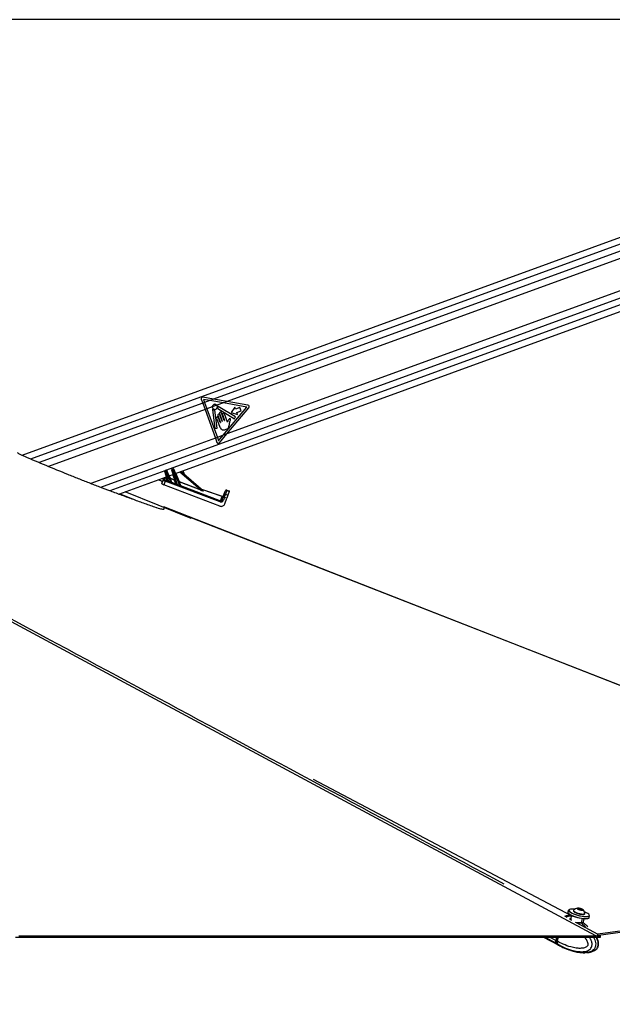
# Model space of a CAD drawing. Header units: millimetres. Extents: x 20 to 26560, y 16 to 18133.
# Tile 28 of 106: x 7118 to 8071, y 5953 to 7535. Entities that reach past the tile are written whole.
import ezdxf

# ---------------------------------------------------------------- set-up
doc = ezdxf.new("R2010")
doc.units = ezdxf.units.MM
doc.header["$LTSCALE"] = 2
doc.layers.add('COMPONENT_GEOMETRY', color=7, linetype='Continuous')
doc.styles.add('SLDTEXTSTYLE0', font='TXT', dxfattribs={"width": 0.75})
doc.dimstyles.new('SLDDIMSTYLE1', dxfattribs={"dimtxt": 150, "dimasz": 6.604, "dimexe": 0, "dimexo": 0.0625, "dimgap": 37.5, "dimtad": 0, "dimtih": 1, "dimtoh": 1, "dimdec": 0, "dimrnd": 1e-09, "dimzin": 12, "dimdsep": 46, "dimtxsty": 'SLDTEXTSTYLE0', "dimsah": 1, "dimcen": 0.09, "dimadec": 0, "dimazin": 3, "dimtfac": 1, "dimtdec": 0, "dimtofl": 0, "dimtmove": 0, "dimatfit": 3, "dimfxl": 1, "dimfrac": 2, "dimtolj": 1, "dimtzin": 12, "dimarcsym": 0})

# ---------------------------------------------------------------- blocks, each defined once
blk = doc.blocks.new('_D_3')
at = {"layer": 'COMPONENT_GEOMETRY', "color": 7}
for p, q in [((8984.1, 7535.5), (6795.6, 7535.5)), ((6802, 7535.5), (6802, 4861.5)), ((6501.9, 4831), (6456.1, 4831)), ((6456.1, 4831), (6456.1, 4592.9)), ((7102.1, 4831), (7147.8, 4831)), ((7147.8, 4831), (7147.8, 4592.9)), ((6456.1, 4592.9), (6501.9, 4592.9)), ((7147.8, 4592.9), (7102.1, 4592.9)), ((6802, 1694.5), (6802, 4368.4)), ((8900.9, 1694.5), (6795.6, 1694.5))]:
    blk.add_line(p, q, dxfattribs=at)
for points in [[(6802, 7535.5), (6800.9, 7528.8), (6803, 7528.8)], [(6802, 1694.5), (6803, 1701.1), (6800.9, 1701.1)]]:
    blk.add_solid(points, dxfattribs=at)
at = {"layer": 'COMPONENT_GEOMETRY', "color": 7, "char_height": 150, "attachment_point": 1, "style": 'SLDTEXTSTYLE0'}
for s, insert in [('9\'6.98"', (6501.9, 4786.2)), ('2921mm', (6392.8, 4561.8))]:
    blk.add_mtext(s, dxfattribs=dict(at, insert=insert))

msp = doc.modelspace()

# ---------------------------------------------------------------- linework, layer by layer
at = {"color": 7, "linetype": 'Continuous', "lineweight": 25}
for p, q in [((8817.43, 7452.59), (7121.36, 6835.16)), ((7368.56, 6805.96), (8849.12, 7344.93)), ((7409.86, 6925.4), (7412.09, 6919.26)), ((7415.14, 6920.37), (7412.09, 6919.26)), ((7412.09, 6919.26), (7415.91, 6908.77)), ((7429.56, 6925.62), (7412.57, 6928.63)), ((7413.39, 6925.19), (7415.14, 6920.37)), ((7423.47, 6923.4), (7413.39, 6925.19)), ((7423.47, 6923.4), (7415.14, 6920.37)), ((7415.14, 6920.37), (7418.96, 6909.88)), ((7429.56, 6925.62), (7423.47, 6923.4)), ((7445.41, 6919.51), (7423.47, 6923.4)), ((7451.5, 6921.73), (7429.56, 6925.62)), ((7445.41, 6919.51), (7434.8, 6915.65)), ((7451.5, 6921.73), (7445.41, 6919.51)), ((7482.96, 6912.86), (7445.41, 6919.51)), ((7484.91, 6915.81), (7451.5, 6921.73)), ((7418.96, 6909.88), (7415.91, 6908.77)), ((7415.91, 6908.77), (7432.61, 6862.89)), ((7427.49, 6912.99), (7418.96, 6909.88)), ((7418.96, 6909.88), (7435.66, 6864)), ((7434.8, 6915.65), (7427.49, 6912.99)), ((7427.73, 6909.02), (7431.56, 6878.64)), ((7435.4, 6879.12), (7431.78, 6907.87)), ((7436.19, 6910.57), (7462.98, 6893.96)), ((7464.92, 6897.17), (7437.09, 6913.94)), ((7439.21, 6902.36), (7443.66, 6890.12)), ((7443.26, 6889.97), (7439.46, 6900.4)), ((7446.88, 6891.29), (7442.42, 6903.53)), ((7443.85, 6900.86), (7447.28, 6891.43)), ((7445.1, 6867.44), (7482.96, 6912.86)), ((7451.89, 6888.78), (7447.07, 6902.03)), ((7451.16, 6869.65), (7486.35, 6911.85)), ((7463.65, 6912.79), (7457.87, 6904)), ((7457.87, 6904), (7467.95, 6900.98)), ((7464.78, 6909.69), (7463.65, 6912.79)), ((7471.66, 6912.19), (7464.78, 6909.69)), ((7466.82, 6904.08), (7473.7, 6906.59)), ((7467.95, 6900.98), (7466.82, 6904.08)), ((7473.7, 6906.59), (7471.66, 6912.19)), ((7434.52, 6895.19), (7439.87, 6880.51)), ((7436.65, 6899.38), (7440.74, 6888.14)), ((7440.34, 6888), (7437.34, 6896.22)), ((7454.97, 6884.74), (7456, 6889.57)), ((7462.98, 6893.96), (7464.92, 6897.17)), ((7431.56, 6878.64), (7435.4, 6879.12)), ((7439.25, 6855.36), (7451.16, 6869.65)), ((7451.16, 6869.65), (7445.1, 6867.44)), ((7435.66, 6864), (7432.61, 6862.89)), ((7432.61, 6862.89), (7435.09, 6856.08)), ((7445.1, 6867.44), (7435.66, 6864)), ((7435.66, 6864), (7437.66, 6858.52)), ((7437.66, 6858.52), (7445.1, 6867.44)), ((7351.19, 6809.27), (7351.04, 6809.73)), ((7355.71, 6795.35), (7351.19, 6809.27)), ((7351.65, 6810.98), (7353.02, 6811.48)), ((7351.65, 6810.98), (7352.13, 6809.61)), ((7353.53, 6810.12), (7352.13, 6809.61)), ((7352.13, 6809.61), (7357.26, 6793.81)), ((7353.53, 6810.12), (7353.02, 6811.48)), ((7360.68, 6792.44), (7353.53, 6810.12)), ((7354.29, 6810.91), (7354.47, 6810.47)), ((7354.47, 6810.47), (7361.8, 6792.33)), ((7362.43, 6811.48), (7362.28, 6811.94)), ((7369.36, 6790.14), (7362.43, 6811.48)), ((7362.89, 6813.19), (7364.38, 6813.73)), ((7362.89, 6813.19), (7363.37, 6811.82)), ((7364.89, 6812.37), (7363.37, 6811.82)), ((7363.37, 6811.82), (7371.02, 6788.27)), ((7364.89, 6812.37), (7364.38, 6813.73)), ((7375.35, 6786.49), (7364.89, 6812.37)), ((7365.65, 6813.16), (7365.83, 6812.72)), ((7365.83, 6812.72), (7376.3, 6786.8)), ((7377.44, 6809.2), (7413.19, 6778.32)), ((7382.97, 6804.42), (7380.69, 6810.38)), ((7277.28, 6772.73), (7353.99, 6800.66)), ((7341.38, 6796.07), (7343.88, 6794.9)), ((7346.29, 6789.67), (7348.29, 6795.42)), ((7348.29, 6795.42), (7349.16, 6797.9)), ((7351.97, 6793.81), (7349.8, 6787.58)), ((7351.74, 6799.08), (7350.88, 6796.61)), ((7351.97, 6793.81), (7352.63, 6795.56)), ((7440.19, 6760.56), (7351.97, 6793.81)), ((7352.63, 6795.56), (7355.18, 6794.61)), ((7357.87, 6802.07), (7364.68, 6804.55)), ((7359.85, 6798.44), (7359.69, 6798)), ((7359.69, 6798), (7362.09, 6792.06)), ((7366.84, 6795.31), (7359.69, 6798)), ((7359.85, 6798.44), (7367, 6795.74)), ((7362.08, 6792), (7368.73, 6789.5)), ((7367, 6795.74), (7366.84, 6795.31)), ((7368.71, 6789.53), (7366.84, 6795.31)), ((7374.16, 6792.55), (7374.33, 6792.98)), ((7374.16, 6792.55), (7376.59, 6786.54)), ((7407.78, 6779.87), (7374.16, 6792.55)), ((7374.33, 6792.98), (7407.95, 6780.31)), ((7393.8, 6733.92), (7287.31, 6776.38)), ((7439.85, 6753.65), (7349.8, 6787.58)), ((7376.59, 6786.54), (7376.59, 6786.52)), ((7376.59, 6786.54), (7440.86, 6762.31)), ((7407.78, 6779.87), (7407.95, 6780.31)), ((7410.16, 6780.93), (7443.36, 6769.36)), ((7412.27, 6779.16), (7413.34, 6778.23)), ((7446.26, 6771.6), (7448.31, 6777.49)), ((7448.31, 6777.49), (7448.54, 6778.12)), ((7450.85, 6778.68), (7448.8, 6772.8)), ((7451.08, 6779.35), (7450.85, 6778.68)), ((7454.63, 6777.37), (7450.85, 6778.68)), ((7451.08, 6779.35), (7454.86, 6778.04)), ((7454.63, 6777.37), (7452.58, 6771.49)), ((7454.86, 6778.04), (7454.63, 6777.37)), ((7440.19, 6760.56), (7440.86, 6762.31)), ((7440.86, 6762.31), (7443.22, 6769.08)), ((7443.49, 6763.65), (7445.03, 6768.07)), ((7445.03, 6768.07), (7446.26, 6771.6)), ((7446.95, 6767.5), (7445.41, 6763.08)), ((7450.73, 6766.18), (7446.95, 6767.5)), ((7447.68, 6757.42), (7450.73, 6766.18)), ((7448.8, 6772.8), (7452.58, 6771.49)), ((7452.58, 6771.49), (7450.73, 6766.18)), ((7349.43, 6751.98), (7349.43, 6751.61)), ((8833.64, 6172.22), (7349.43, 6751.98)), ((7349.43, 6750.73), (7349.43, 6748.68)), ((8005.37, 6095.23), (7590.16, 6314.31)), ((8833.64, 6172.22), (8047.56, 6065.39)), ((8596.43, 6138.13), (8048.9, 6063.71)), ((8000.46, 6104.05), (7999.67, 6101.05)), ((8003.98, 6094.58), (8001.73, 6095.77)), ((8005.48, 6095.66), (8004.29, 6091.12)), ((8008.65, 6103.73), (8008.46, 6103.02)), ((8015.91, 6106.86), (8018.58, 6106.73)), ((8016.33, 6105.88), (8015.91, 6106.86)), ((8019.43, 6104.77), (8016.33, 6105.88)), ((8018.18, 6105.21), (8018.58, 6106.73)), ((8018.58, 6106.73), (8021.68, 6105.63)), ((8022.1, 6104.64), (8019.43, 6104.77)), ((8021.43, 6104.68), (8021.68, 6105.63)), ((8021.68, 6105.63), (8022.1, 6104.64)), ((8026.83, 6098.17), (8027.02, 6098.89)), ((8033.51, 6092.12), (8034.3, 6095.12)), ((8004.41, 6091.09), (8004.34, 6090.91)), ((8023.81, 6083.98), (8024.39, 6083.6)), ((8024.23, 6084.4), (8025.79, 6090.3)), ((8030.02, 6079.15), (8029.7, 6079.4)), ((8047.56, 6065.39), (8046.37, 6065.07)), ((8052.01, 6060.78), (8052.17, 6061.95)), ((8052.01, 6060.78), (8052.17, 6061.95)), ((7301.78, 6060.78), (7280.24, 6060.78)), ((7960.26, 6060.78), (7983.71, 6048.4)), ((7981.44, 6060.78), (7980.06, 6055.53)), ((7981.89, 6060.78), (7980.46, 6055.39)), ((7982.71, 6054.13), (7980.62, 6055.23)), ((7981.19, 6050.63), (7983.19, 6049.58)), ((7982.71, 6054.14), (7984.46, 6060.78)), ((7982.71, 6054.14), (7982.71, 6054.13)), ((7983.19, 6049.58), (7983.32, 6049.51)), ((7984.19, 6048.15), (7986.36, 6047.01)), ((8052.01, 6060.78), (8045.71, 6060.78)), ((7993.53, 6043.61), (7993.35, 6043.62)), ((7994.28, 6043.37), (7998.39, 6041.77)), ((8001.36, 6040.5), (8003.7, 6039.79)), ((8025.72, 6035.75), (8027.23, 6035.84))]:
    msp.add_line(p, q, dxfattribs=at)
at = {"color": 8, "linetype": 'Continuous', "lineweight": 25}
for p, q in [((8814.44, 7440.61), (7135.08, 6829.27)), ((8814.08, 7429.63), (7429.56, 6925.62)), ((8814.08, 7417.75), (7451.5, 6921.73)), ((8820.5, 7368.13), (7451.16, 6869.65)), ((8827.33, 7358.74), (7247.91, 6783.78)), ((8836.22, 7351.12), (7353.75, 6811.46)), ((7412.09, 6919.26), (7148.94, 6823.47)), ((7415.91, 6908.77), (7164.18, 6817.14)), ((7432.61, 6862.89), (7232.08, 6789.89)), ((7351.1, 6810.5), (7262.5, 6778.24)), ((7369.01, 6806.13), (7374.33, 6792.98)), ((7407.95, 6780.31), (7375.38, 6808.45)), ((7355.06, 6794.74), (7353.23, 6800.38)), ((7358.32, 6802.23), (7359.85, 6798.44)), ((7367, 6795.74), (7364.2, 6804.37)), ((7443.22, 6769.08), (7410.8, 6780.38)), ((7302.33, 6763.57), (7278.36, 6773.13)), ((8003.98, 6094.58), (8005.05, 6094)), ((8012.57, 6084.19), (8047.56, 6065.39)), ((8021.27, 6084.3), (8022.93, 6090.6)), ((7980.66, 6050.92), (7961.97, 6060.78)), ((7980.06, 6055.53), (7970.11, 6060.78)), ((7980.62, 6055.23), (7982.08, 6060.78))]:
    msp.add_line(p, q, dxfattribs=at)
at = {"color": 8, "linetype": 'Continuous', "lineweight": 25, "flags": 128}
for points in [[(8044.4, 6062.73), (7654.66, 6272.11), (7264.92, 6481.5), (6875.19, 6690.88), (6485.45, 6900.26), (6095.73, 7109.66), (5706.05, 7319.07), (5621.42, 7364.64)], [(8005.18, 6094.52), (8005.14, 6094.53), (8003.98, 6094.58)], [(7980.46, 6055.39), (7980.46, 6055.38), (7980.47, 6055.35), (7980.5, 6055.31), (7980.55, 6055.27), (7980.62, 6055.23)]]:
    msp.add_lwpolyline(points, dxfattribs=at)
at = {"color": 7, "linetype": 'Continuous', "lineweight": 25, "flags": 128}
for points in [[(8793.46, 6188.3), (8104.22, 6457.53), (7349.43, 6752.37)], [(8834.33, 6170.46), (8439.75, 6116.83), (8048.9, 6063.71)], [(7999.67, 6101.05), (7999.65, 6100.57), (8000.14, 6099.55), (8001.31, 6098.41), (8003.1, 6097.2), (8005.45, 6095.96), (8008.25, 6094.75), (8011.39, 6093.61), (8014.75, 6092.6), (8018.18, 6091.75), (8021.55, 6091.09), (8024.71, 6090.66), (8027.54, 6090.47), (8029.92, 6090.54), (8031.76, 6090.85), (8032.97, 6091.39), (8033.51, 6092.12)], [(8032.42, 6091.08), (8031.31, 6090.6), (8029.52, 6090.3), (8027.19, 6090.24), (8024.42, 6090.42), (8021.33, 6090.84), (8018.05, 6091.48), (8014.69, 6092.32), (8011.41, 6093.31), (8008.34, 6094.42), (8005.6, 6095.6), (8003.31, 6096.81), (8001.56, 6098), (8000.42, 6099.11), (8000.1, 6099.6)], [(8034.3, 6095.12), (8033.76, 6094.39), (8032.55, 6093.85), (8030.71, 6093.54), (8028.33, 6093.47), (8025.5, 6093.66), (8022.34, 6094.09), (8018.97, 6094.74), (8015.54, 6095.6), (8012.18, 6096.61), (8009.04, 6097.75), (8006.24, 6098.96), (8003.89, 6100.2), (8002.1, 6101.41), (8000.93, 6102.55), (8000.44, 6103.57), (8000.46, 6104.05)], [(8010.65, 6105.61), (8008.11, 6105.86), (8005.55, 6105.93), (8003.48, 6105.74), (8001.98, 6105.32), (8001.12, 6104.68), (8000.92, 6103.85), (8001.41, 6102.86), (8002.55, 6101.75), (8004.3, 6100.56), (8006.59, 6099.35), (8009.33, 6098.17), (8012.4, 6097.06), (8015.68, 6096.06), (8019.03, 6095.23), (8022.32, 6094.59), (8025.41, 6094.17), (8028.18, 6093.99), (8030.51, 6094.05), (8032.3, 6094.35), (8033.49, 6094.88), (8034.02, 6095.62), (8033.87, 6096.54), (8033.06, 6097.6), (8031.6, 6098.75), (8029.57, 6099.96), (8029.57, 6099.96)], [(8008.46, 6103.02), (8008.45, 6102.78), (8008.87, 6102.03), (8009.95, 6101.17), (8011.6, 6100.26), (8013.7, 6099.38), (8016.09, 6098.59), (8018.59, 6097.95), (8021.03, 6097.51), (8023.21, 6097.29)], [(8008.8, 6104), (8008.63, 6103.49), (8009.06, 6102.74), (8010.14, 6101.88), (8011.79, 6100.97), (8013.88, 6100.09), (8016.27, 6099.31), (8018.78, 6098.67), (8021.21, 6098.22), (8023.4, 6098.01)], [(8021.79, 6104.1), (8022.98, 6104.16), (8023.57, 6104.46), (8023.46, 6104.96), (8022.67, 6105.58), (8021.33, 6106.22), (8019.63, 6106.8), (8017.84, 6107.21), (8016.22, 6107.4), (8015.03, 6107.34), (8014.45, 6107.04), (8014.55, 6106.54), (8015.34, 6105.92), (8016.68, 6105.28), (8018.38, 6104.7), (8020.17, 6104.29), (8021.79, 6104.1)], [(8023.21, 6097.29), (8024.98, 6097.32), (8026.21, 6097.6), (8026.8, 6098.09), (8026.83, 6098.17)], [(8023.4, 6098.01), (8025.17, 6098.04), (8026.4, 6098.31), (8026.99, 6098.8), (8027.02, 6099.2)], [(8029.57, 6099.96), (8027.04, 6101.16), (8026.2, 6101.51)], [(7116.38, 6062.73), (7124.14, 6062.73), (7139.65, 6062.73), (7147.41, 6062.73), (7155.17, 6062.73), (7170.69, 6062.73), (7178.45, 6062.73), (7193.97, 6062.73), (7201.72, 6062.73), (7217.24, 6062.73), (7225, 6062.73), (7232.76, 6062.73), (7248.28, 6062.73), (7256.04, 6062.73), (7271.55, 6062.73), (7279.31, 6062.73), (7294.83, 6062.73), (7302.59, 6062.73), (7318.11, 6062.73), (7325.86, 6062.73), (7333.62, 6062.73), (7349.14, 6062.73), (7356.9, 6062.73), (7372.42, 6062.73), (7380.18, 6062.73), (7395.69, 6062.73), (7403.45, 6062.73), (7411.21, 6062.73), (7426.73, 6062.73), (7434.49, 6062.73), (7450, 6062.73), (7457.76, 6062.73), (7473.28, 6062.73), (7481.04, 6062.73), (7488.8, 6062.73), (7504.32, 6062.73), (7512.08, 6062.73), (7527.59, 6062.73), (7535.35, 6062.73), (7550.87, 6062.73), (7558.63, 6062.73), (7566.39, 6062.73), (7581.9, 6062.73), (7589.66, 6062.73), (7605.18, 6062.73), (7612.94, 6062.73), (7628.46, 6062.73), (7636.22, 6062.73), (7651.73, 6062.73), (7659.49, 6062.73), (7667.25, 6062.73), (7682.77, 6062.73), (7690.53, 6062.73), (7706.04, 6062.73), (7713.8, 6062.73), (7729.32, 6062.73), (7737.08, 6062.73), (7744.84, 6062.73), (7760.36, 6062.73), (7768.11, 6062.73), (7783.63, 6062.73), (7791.39, 6062.73), (7806.91, 6062.73), (7814.67, 6062.73), (7822.43, 6062.73), (7837.94, 6062.73), (7845.7, 6062.73), (7861.22, 6062.73), (7868.98, 6062.73), (7884.5, 6062.73), (7892.26, 6062.73), (7900.01, 6062.73), (7915.53, 6062.73), (7923.29, 6062.73), (7938.81, 6062.73), (7946.57, 6062.73), (7962.08, 6062.73), (7969.84, 6062.73), (7985.36, 6062.73), (7993.12, 6062.73), (8000.88, 6062.73), (8016.4, 6062.73), (8024.15, 6062.73), (8034.28, 6062.73), (8044.4, 6062.73)], [(8046.37, 6065.07), (8049.16, 6063.57), (8052.17, 6061.95)], [(8052.17, 6061.95), (8049.39, 6063.45), (8048.9, 6063.71)], [(7110.8, 6060.78), (7126.31, 6060.78), (7134.07, 6060.78), (7149.59, 6060.78), (7157.35, 6060.78), (7172.87, 6060.78), (7180.62, 6060.78), (7188.38, 6060.78), (7203.9, 6060.78), (7211.66, 6060.78), (7227.18, 6060.78), (7234.94, 6060.78), (7250.45, 6060.78), (7258.21, 6060.78), (7265.97, 6060.78), (7281.49, 6060.78), (7289.25, 6060.78), (7304.77, 6060.78), (7312.52, 6060.78), (7328.04, 6060.78), (7335.8, 6060.78), (7343.56, 6060.78), (7359.08, 6060.78), (7366.84, 6060.78), (7382.35, 6060.78), (7390.11, 6060.78), (7405.63, 6060.78), (7413.39, 6060.78), (7428.91, 6060.78), (7436.66, 6060.78), (7444.42, 6060.78), (7459.94, 6060.78), (7467.7, 6060.78), (7483.22, 6060.78), (7490.98, 6060.78), (7506.49, 6060.78), (7514.25, 6060.78), (7522.01, 6060.78), (7537.53, 6060.78), (7545.29, 6060.78), (7560.8, 6060.78), (7568.56, 6060.78), (7584.08, 6060.78), (7591.84, 6060.78), (7599.6, 6060.78), (7615.12, 6060.78), (7622.88, 6060.78), (7638.39, 6060.78), (7646.15, 6060.78), (7661.67, 6060.78), (7669.43, 6060.78), (7677.19, 6060.78), (7692.7, 6060.78), (7700.46, 6060.78), (7715.98, 6060.78), (7723.74, 6060.78), (7739.26, 6060.78), (7747.02, 6060.78), (7762.53, 6060.78), (7770.29, 6060.78), (7778.05, 6060.78), (7793.57, 6060.78), (7801.33, 6060.78), (7816.84, 6060.78), (7824.6, 6060.78), (7840.12, 6060.78), (7847.88, 6060.78), (7855.64, 6060.78), (7871.16, 6060.78), (7878.91, 6060.78), (7894.43, 6060.78), (7902.19, 6060.78), (7917.71, 6060.78), (7925.47, 6060.78), (7933.23, 6060.78), (7948.74, 6060.78), (7956.5, 6060.78), (7972.02, 6060.78), (7979.78, 6060.78), (7995.3, 6060.78), (8003.06, 6060.78), (8018.57, 6060.78), (8026.33, 6060.78), (8034.09, 6060.78), (8052.01, 6060.78)], [(7278.4, 6060.78), (7264.49, 6060.78), (7256.73, 6060.78), (7244.59, 6060.78)], [(7691.12, 6060.78), (7675.71, 6060.78), (7667.95, 6060.78), (7655.44, 6060.78)], [(7804.19, 6060.78), (7799.85, 6060.78), (7792.09, 6060.78), (7776.57, 6060.78), (7768.81, 6060.78), (7756.24, 6060.78)], [(7980.66, 6050.92), (7982.26, 6049.35), (7983.95, 6048.28)]]:
    msp.add_lwpolyline(points, dxfattribs=at)
at = {"color": 7, "linetype": 'Continuous', "lineweight": 25}
for centre, radius, start, end in [((7412.15, 6926.24), 2.43, 79.94535, 200.00304), ((7484.48, 6913.41), 2.43, 320.18082, 79.94535), ((7431.57, 6913.15), 4.08, 182.32164, 37.68445), ((7428.14, 6909.07), 0.406, 49.96874, 187.18487), ((7431.57, 6913.15), 4.93, 229.96874, 267.96886), ((7431.38, 6907.82), 0.406, 7.18487, 87.96886), ((7436.4, 6910.91), 0.406, 155.13025, 238.20397), ((7431.57, 6913.15), 4.93, 335.13025, 4.6714), ((7436.88, 6913.59), 0.406, 58.94126, 184.6714), ((7438.05, 6899.89), 1.5, 20.00304, 200.00304), ((7440.81, 6902.94), 1.71, 20.00304, 200.00304), ((7445.46, 6901.45), 1.71, 20.00304, 200.00304), ((7435.93, 6895.7), 1.5, 20.00304, 200.00304), ((7440.54, 6888.07), 0.214, 200.00304, 20.00304), ((7443.46, 6890.04), 0.214, 200.00304, 20.00304), ((7447.08, 6891.36), 0.214, 200.00304, 20.00304), ((7351.99, 6810.04), 1, 110.00304, 198.00304), ((7354.11, 6802.71), 7.19, 106.01594, 113.99015), ((7353.36, 6810.54), 1, 22.00304, 110.00304), ((7356.45, 6803.56), 7.19, 106.01594, 113.99015), ((7363.23, 6812.25), 1, 110.00304, 198.00304), ((7365.35, 6804.91), 7.19, 106.01594, 113.99015), ((7364.72, 6812.79), 1, 22.00304, 110.00304), ((7367.81, 6805.81), 7.19, 106.01594, 113.99015), ((7350.16, 6794.75), 1.99, 68.95065, 160.33253), ((7351.03, 6797.23), 1.99, 68.95065, 160.33253), ((7355.23, 6795.21), 0.501, 250.19531, 16.7354), ((7355.28, 6795.13), 0.533, 258.9867, 8.65727), ((7343.94, 6799.08), 14.33, 336.87753, 338.40007), ((7358.41, 6801.69), 3.55, 286.09236, 293.91373), ((7359.84, 6798.45), 0.481, 202.17672, 251.17608), ((7346.84, 6797.96), 14.89, 336.86786, 338.27946), ((7362.25, 6792.51), 0.481, 202.17672, 251.17608), ((7362.27, 6792.48), 0.509, 203.0095, 248.25988), ((7367.01, 6795.78), 0.501, 250.19531, 16.7354), ((7366.01, 6799.23), 3.63, 285.93571, 294.07038), ((7368.88, 6790), 0.501, 250.19531, 16.7354), ((7368.88, 6789.98), 0.508, 252.06832, 14.79045), ((7372.88, 6796.23), 3.55, 286.09236, 293.91373), ((7374.31, 6793), 0.481, 202.17672, 251.17608), ((7355.64, 6794.54), 16.61, 336.73885, 337.82658), ((7359.34, 6793.1), 17.32, 336.61168, 337.56491), ((7376.74, 6786.99), 0.481, 202.17672, 251.17608), ((7376.74, 6786.97), 0.475, 202.23806, 251.76005), ((7412.38, 6779.55), 0.403, 229.27034, 254.1811), ((7413.45, 6778.62), 0.403, 229.27034, 254.1811), ((7450.18, 6776.82), 1.98, 70.28332, 160.27422), ((7450.42, 6777.46), 2, 70.78923, 160.78923), ((7443.93, 6770.94), 1.99, 248.95065, 340.33253), ((7444.02, 6771.25), 2, 250.78923, 340.78923), ((7441.34, 6752.89), 10.97, 68.17731, 78.66107), ((7442.88, 6757.31), 10.97, 68.17731, 78.66107), ((7448.13, 6770.94), 1.98, 70.28332, 160.27422), ((8001.06, 6082.48), 13.43, 71.30858, 122.06887), ((8016.65, 6096.84), 10.63, 97.81352, 137.63474), ((8016.65, 6096.84), 10.63, 12.808, 52.62921), ((8022.43, 6083.95), 1.21, 163.11184, 225.79828), ((7985.02, 6053.83), 5.25, 161.10797, 213.74251)]:
    msp.add_arc(centre, radius, start, end, dxfattribs=at)
at = {"color": 8, "linetype": 'Continuous', "lineweight": 25}
for centre, radius, start, end in [((7353.37, 6800.92), 0.511, 264.39115, 315.61494), ((8004.51, 6078.8), 15.79, 91.912, 120.28726), ((7991.01, 6055.77), 9.92, 219.09634, 242.02865)]:
    msp.add_arc(centre, radius, start, end, dxfattribs=at)
at = {"color": 7, "linetype": 'Continuous', "lineweight": 25}
for centre, major_axis, ratio, start_param, end_param in [((7337.79, 6795.67), (9.36, -3.54), 0.177897, 0.0046558, 0.9315825), ((7350.03, 6788.26), (3.74, -1.42), 0.177897, 3.1462485, 4.7182008), ((7352.06, 6794.06), (3.76, -1.36), 0.0660033, 3.1424327, 4.714385), ((7352.75, 6795.9), (1.87, -0.71), 0.177897, 3.1462485, 4.7182008), ((7356.86, 6794.05), (1.8, -0.72), 0.1362995, 3.2545119, 3.5640471), ((7357.04, 6794.51), (1.32, -0.89), 0.1413197, 3.3197123, 3.6292475), ((7291.09, 6816.66), (102.88, -38.72), 0.0181876, 0.8366672, 0.8808163), ((7291.1, 6816.64), (102.89, -38.71), 0.0227344, 0.8366623, 0.8808113), ((7360.35, 6793.25), (1.45, -0.97), 0.1251415, 6.2702879, 6.4642886), ((7360.18, 6792.79), (1.92, -0.77), 0.1279519, 6.2112461, 6.4052468), ((7370.51, 6788.84), (1.8, -0.72), 0.1362995, 3.2545119, 3.3397095), ((7370.69, 6789.3), (1.32, -0.89), 0.1413197, 3.3197123, 3.4049099), ((7291.09, 6816.66), (102.88, -38.72), 0.0181876, 0.6199395, 0.6897734), ((7291.1, 6816.64), (102.89, -38.71), 0.0227344, 0.6199346, 0.6897684), ((7406.51, 6780.83), (6.89, -2.7), 0.0588183, 4.92051, 6.4481137), ((7406.69, 6781.29), (6.57, -3.07), 0.0492954, 4.9284986, 6.4561024), ((7408.22, 6780.67), (4.08, -1.57), 0.0595806, 0.1643064, 0.4192357), ((7441.64, 6764.39), (1.36, 3.86), 0.976801, 3.121226, 4.7167721), ((7441.6, 6764.3), (0.71, 2), 0.9409984, 3.1202246, 4.7157707), ((7436.78, 6750.47), (6.58, 18.89), 0.0141088, 0, 0.1763148), ((7446.86, 6767.24), (1.97, 5.67), 0.0003891, 4.758392, 6.0949637), ((7442.01, 6759.39), (2.05, 5.79), 0.976801, 3.121226, 4.7167721), ((7996.36, 6075.4), (10.01, 19.31), 0.6504785, 0.3315447, 0.7930607), ((7996.36, 6075.4), (10.3, 19.16), 0.6744807, 0.097507, 0.3414669), ((7984.8, 6055.27), (2.76, 5.33), 0.651375, 1.9026784, 2.8652292), ((7984.4, 6055.48), (2.48, 4.79), 0.6501369, 1.9022131, 2.1165201), ((7994.25, 6067.43), (10.01, 19.31), 0.6504785, 2.8648918, 3.136862)]:
    msp.add_ellipse(centre, major_axis=major_axis, ratio=ratio, start_param=start_param, end_param=end_param, dxfattribs=at)
at = {"color": 8, "linetype": 'Continuous', "lineweight": 25}
for centre, major_axis, ratio, start_param, end_param in [((7339.81, 6801.47), (9.34, -3.59), 0.2225987, 0.0071227, 0.3446099), ((7340.51, 6803.32), (11.23, -4.25), 0.177897, 0.0046558, 0.2710737)]:
    msp.add_ellipse(centre, major_axis=major_axis, ratio=ratio, start_param=start_param, end_param=end_param, dxfattribs=at)
for points, knots in [([(5627.37, 7365.53), (5695.7, 7328.82), (5848.8, 7246.59), (6086.58, 7118.85), (6340.8, 6982.28), (6595, 6845.72), (7113.55, 6567.15), (7547.35, 6334.11), (7896.42, 6146.58)], [0, 0, 0, 0, 0.0903135, 0.2023482, 0.3143828, 0.4264175, 0.5384521, 1, 1, 1, 1]), ([(8003.48, 6088.86), (8003.38, 6089.22), (8003.06, 6090.31), (8003.45, 6091.62), (8004.34, 6092.05), (8004.56, 6092.15)], [0, 0, 0, 0, 0.2691382, 0.824119, 1, 1, 1, 1]), ([(8004.34, 6090.91), (8004.29, 6090.79), (8003.98, 6090.13), (8004.21, 6088.94), (8004.89, 6088.09), (8005.08, 6087.84)], [0, 0, 0, 0, 0.1341373, 0.7510593, 1, 1, 1, 1]), ([(8011.43, 6084.68), (8012.45, 6084.56), (8014.59, 6084.31), (8017.86, 6084.3), (8020.08, 6084.3), (8021.08, 6084.3), (8021.27, 6084.3)], [0, 0, 0, 0, 0.2913676, 0.6107019, 0.9253774, 1, 1, 1, 1]), ([(8021.59, 6083.08), (8021.38, 6083.08), (8020.34, 6083.08), (8018.09, 6083.09), (8015.84, 6083.21), (8014.76, 6083.27)], [0, 0, 0, 0, 0.1092437, 0.5704768, 1, 1, 1, 1]), ([(8021.27, 6084.3), (8021.95, 6084.3), (8023.38, 6084.3), (8024.25, 6084.27), (8024.14, 6084.4), (8024.12, 6084.43)], [0, 0, 0, 0, 0.406541, 0.863617, 1, 1, 1, 1]), ([(8024.39, 6083.6), (8024.39, 6083.6), (8024.79, 6083.34), (8024.69, 6083.23), (8023.86, 6083.08), (8022.31, 6083.08), (8021.59, 6083.08)], [0, 0, 0, 0, 0.0010006, 0.3353944, 0.6879435, 1, 1, 1, 1]), ([(8021.59, 6083.08), (8022.66, 6082.22), (8024.76, 6080.54), (8026.72, 6078.58), (8027.68, 6077.62)], [0, 0, 0, 0, 0.5134544, 1, 1, 1, 1]), ([(8031.84, 6077.48), (8031.37, 6077.96), (8030.79, 6078.57), (8030.16, 6079.04), (8030.02, 6079.15)], [0, 0, 0, 0, 0.7895501, 1, 1, 1, 1]), ([(8026.26, 6060.78), (8026.87, 6060), (8028.46, 6057.94), (8030.35, 6054.59), (8031.54, 6051.31), (8031.81, 6049.17), (8031.64, 6048.08), (8031.28, 6047.21), (8030.33, 6045.94), (8028.46, 6044.68), (8024.71, 6043.24), (8019.51, 6042.66), (8012.19, 6043.15), (8002.91, 6045.16), (7992.73, 6048.85), (7985.74, 6052.54), (7982.71, 6054.14)], [0, 0, 0, 0, 0.0400984, 0.1056152, 0.1485991, 0.168697, 0.1821291, 0.1877681, 0.2046542, 0.2463619, 0.2878063, 0.3935771, 0.4958669, 0.6403213, 0.8440352, 1, 1, 1, 1]), ([(7983.32, 6049.51), (7983.32, 6049.51), (7986.37, 6047.77), (7993.66, 6044.04), (8004.28, 6040.02), (8014.16, 6037.82), (8022.18, 6037.21), (8028.09, 6037.86), (8032.76, 6039.64), (8035.54, 6041.62), (8037.16, 6043.97), (8038.04, 6046.17), (8038.49, 6048.77), (8038.11, 6052.67), (8036.73, 6056.85), (8035.12, 6059.49), (8034.34, 6060.78)], [0, 0, 0, 0, 0.0000013, 0.1404117, 0.3301103, 0.4662859, 0.5649377, 0.672042, 0.7184572, 0.7746145, 0.8074187, 0.8216778, 0.8557258, 0.8917128, 0.9470843, 1, 1, 1, 1]), ([(8041, 6060.78), (8041.67, 6059.41), (8042.94, 6056.83), (8044.11, 6052.48), (8044.37, 6048.34), (8043.59, 6044.73), (8041.93, 6041.61), (8039.44, 6039.24), (8036.45, 6037.59), (8033.09, 6036.47), (8029.39, 6035.83), (8026.72, 6035.79), (8025.43, 6035.77)], [0, 0, 0, 0, 0.1095719, 0.2067704, 0.3048348, 0.3778343, 0.4507365, 0.5584988, 0.6530794, 0.7499447, 0.8798617, 1, 1, 1, 1]), ([(8042.64, 6039.57), (8042.73, 6039.61), (8043.92, 6040.13), (8045.66, 6041.65), (8047.21, 6043.97), (8048.07, 6046.17), (8048.53, 6048.77), (8048.26, 6052.67), (8047.14, 6056.85), (8045.82, 6059.49), (8045.18, 6060.78)], [0, 0, 0, 0, 0.01476885, 0.21128585, 0.3260808, 0.37597902, 0.49512665, 0.62105962, 0.81482676, 1, 1, 1, 1])]:
    msp.add_open_spline(points, degree=3, knots=knots, dxfattribs=at)
at = {"color": 7, "linetype": 'Continuous', "lineweight": 25}
for points, knots in [([(7434.8, 6915.65), (7434.48, 6915.98), (7433.85, 6916.66), (7432.54, 6917.19), (7431.16, 6917.29), (7429.81, 6916.92), (7428.66, 6916.13), (7427.84, 6915), (7427.49, 6913.89), (7427.49, 6913.21), (7427.49, 6912.99)], [0, 0, 0, 0, 0.1335987, 0.2671966, 0.4008119, 0.5344211, 0.6680123, 0.8016105, 0.9352267, 1, 1, 1, 1]), ([(7439.87, 6880.51), (7440.26, 6879.62), (7441.01, 6877.92), (7443.36, 6876.25), (7446.11, 6875.83), (7448.83, 6876.42), (7451.31, 6877.61), (7453.38, 6879.49), (7454.44, 6882.06), (7454.79, 6883.85), (7454.97, 6884.74)], [0, 0, 0, 0, 0.13106022, 0.25102357, 0.3769161, 0.50135521, 0.62716094, 0.75065015, 0.87535654, 1, 1, 1, 1]), ([(7452.12, 6888.97), (7452.08, 6888.93), (7452.02, 6888.85), (7451.94, 6888.8), (7451.9, 6888.78), (7451.89, 6888.78)], [0, 0, 0, 0, 0.5139901, 0.9849014, 1, 1, 1, 1]), ([(7452.67, 6890.76), (7452.6, 6890.44), (7452.47, 6889.83), (7452.23, 6889.25), (7452.12, 6888.97)], [0, 0, 0, 0, 0.5191471, 1, 1, 1, 1]), ([(7454.56, 6893.53), (7454.11, 6893.09), (7453.28, 6892.3), (7452.86, 6891.24), (7452.67, 6890.76)], [0, 0, 0, 0, 0.5468478, 1, 1, 1, 1]), ([(7456, 6889.57), (7456.25, 6890.34), (7456.56, 6891.31), (7456.99, 6892.48), (7456.95, 6893.13), (7456.73, 6893.62), (7456.41, 6893.9), (7455.96, 6894.09), (7455.24, 6894.03), (7454.79, 6893.69), (7454.56, 6893.53)], [0, 0, 0, 0, 0.36953197, 0.46223381, 0.55784055, 0.65371132, 0.7001721, 0.74700172, 0.87284461, 1, 1, 1, 1]), ([(7435.09, 6856.08), (7435.21, 6855.83), (7435.45, 6855.34), (7436.09, 6854.8), (7436.87, 6854.49), (7437.7, 6854.46), (7438.49, 6854.7), (7438.99, 6855.06), (7439.21, 6855.31), (7439.25, 6855.36)], [0, 0, 0, 0, 0.16108, 0.3221601, 0.483216, 0.6440788, 0.8046787, 0.9651276, 1, 1, 1, 1]), ([(7125.88, 6833.12), (7124.04, 6833.93), (7120.36, 6835.55), (7116.16, 6837.78), (7114.7, 6838.86), (7114.03, 6839.36)], [0, 0, 0, 0, 0.3497039, 0.6996734, 1, 1, 1, 1]), ([(7337.56, 6751.04), (7331.5, 6753.17), (7319.39, 6757.44), (7301.07, 6764), (7282.62, 6770.72), (7264.53, 6777.45), (7246.86, 6784.16), (7229.62, 6790.83), (7212.38, 6797.6), (7189.22, 6806.86), (7160.23, 6818.67), (7137.35, 6828.29), (7125.88, 6833.12)], [0, 0, 0, 0, 0.0864827, 0.1729578, 0.259913, 0.3468586, 0.4272587, 0.5076622, 0.5886436, 0.6696279, 0.8344555, 1, 1, 1, 1]), ([(7357.12, 6793.45), (7357.05, 6793.48), (7356.7, 6793.63), (7356.14, 6793.95), (7355.53, 6794.36), (7355.28, 6794.54), (7355.18, 6794.61)], [0, 0, 0, 0, 0.0843107, 0.4612175, 0.7968703, 1, 1, 1, 1]), ([(7355.81, 6795.21), (7355.88, 6795.12), (7356.08, 6794.9), (7356.53, 6794.42), (7356.94, 6794.03), (7357.22, 6793.84), (7357.26, 6793.81)], [0, 0, 0, 0, 0.2052766, 0.54887, 0.9210651, 1, 1, 1, 1]), ([(7362.08, 6792), (7362.05, 6791.99), (7361.98, 6791.96), (7361.73, 6791.9), (7361.41, 6791.89), (7360.99, 6791.95), (7360.7, 6792.05), (7360.54, 6792.11)], [0, 0, 0, 0, 0.1837229, 0.3577538, 0.5459259, 0.7461896, 1, 1, 1, 1]), ([(7360.68, 6792.44), (7360.8, 6792.37), (7361, 6792.25), (7361.32, 6792.16), (7361.56, 6792.17), (7361.74, 6792.22), (7361.78, 6792.26), (7361.8, 6792.28)], [0, 0, 0, 0, 0.2616949, 0.4547577, 0.6342319, 0.8078503, 1, 1, 1, 1]), ([(7370.9, 6787.98), (7370.83, 6788.01), (7370.48, 6788.16), (7369.87, 6788.56), (7369.26, 6789.03), (7368.86, 6789.37), (7368.76, 6789.46), (7368.73, 6789.5)], [0, 0, 0, 0, 0.0729694, 0.3847223, 0.7213984, 0.8927684, 1, 1, 1, 1]), ([(7369.38, 6790.11), (7369.41, 6790.07), (7369.48, 6789.94), (7369.79, 6789.54), (7370.24, 6788.99), (7370.69, 6788.51), (7370.97, 6788.31), (7371.02, 6788.27)], [0, 0, 0, 0, 0.1052615, 0.2802231, 0.6261442, 0.9328781, 1, 1, 1, 1]), ([(7376.59, 6786.52), (7376.6, 6786.52), (7376.62, 6786.47), (7376.59, 6786.38), (7376.43, 6786.24), (7376.21, 6786.13), (7375.91, 6786.08), (7375.57, 6786.11), (7375.35, 6786.19), (7375.24, 6786.23)], [0, 0, 0, 0, 0.0324038, 0.2220781, 0.3811988, 0.5433613, 0.6728153, 0.8347469, 1, 1, 1, 1]), ([(7375.35, 6786.49), (7375.43, 6786.44), (7375.58, 6786.35), (7375.76, 6786.31), (7375.9, 6786.31), (7375.97, 6786.32), (7376.1, 6786.38), (7376.22, 6786.47), (7376.31, 6786.63), (7376.33, 6786.73), (7376.31, 6786.79), (7376.3, 6786.8)], [0, 0, 0, 0, 0.16551111, 0.28358534, 0.31493155, 0.41350531, 0.43337327, 0.5928838, 0.76041904, 0.96517182, 1, 1, 1, 1]), ([(7349.43, 6748.68), (7349.28, 6748.5), (7348.98, 6748.12), (7346.59, 6748.39), (7343.04, 6749.25), (7339.78, 6750.27), (7337.88, 6750.93), (7337.56, 6751.04)], [0, 0, 0, 0, 0.2355895, 0.4712892, 0.7059083, 0.9495813, 1, 1, 1, 1]), ([(7349.43, 6751.98), (7349.43, 6752.1), (7349.43, 6752.32), (7349.43, 6752.35), (7349.43, 6752.37)], [0, 0, 0, 0, 0.5033656, 1, 1, 1, 1]), ([(8024.41, 6083.59), (8024.4, 6083.59), (8024.38, 6083.61), (8024.18, 6083.95), (8024.22, 6084.27), (8024.24, 6084.43)], [0, 0, 0, 0, 0.3960074, 0.6980656, 1, 1, 1, 1]), ([(8029.99, 6079.11), (8028.25, 6080.61), (8026.41, 6082.2), (8024.48, 6083.53), (8024.38, 6083.59)], [0, 0, 0, 0, 0.9486258, 1, 1, 1, 1]), ([(8031.74, 6077.59), (8031.32, 6077.99), (8030.66, 6078.63), (8029.95, 6079.18), (8029.68, 6079.38)], [0, 0, 0, 0, 0.6206277, 1, 1, 1, 1]), ([(8052.17, 6061.95), (8050.93, 6062.18), (8048.39, 6062.63), (8045.75, 6062.7), (8044.4, 6062.73)], [0, 0, 0, 0, 0.4896921, 1, 1, 1, 1]), ([(7982.71, 6054.13), (7982.57, 6053.51), (7982.31, 6052.25), (7982.54, 6050.7), (7982.94, 6049.9), (7983.17, 6049.6), (7983.19, 6049.58)], [0, 0, 0, 0, 0.35029497, 0.700583, 0.98592665, 1, 1, 1, 1]), ([(7986.36, 6047.01), (7988.6, 6045.84), (7990.96, 6044.6), (7993.39, 6043.59), (7993.51, 6043.55)], [0, 0, 0, 0, 0.9518457, 1, 1, 1, 1]), ([(8042.65, 6039.57), (8042.89, 6039.68), (8043.85, 6040.15), (8045.24, 6041.26), (8046.66, 6042.74), (8047.77, 6044.35), (8048.52, 6046.22), (8048.93, 6048.32), (8048.96, 6050.63), (8048.64, 6053.03), (8047.98, 6055.39), (8047.05, 6058.02), (8046.21, 6059.74), (8045.71, 6060.78)], [0, 0, 0, 0, 0.0374188, 0.1484979, 0.2259614, 0.3021174, 0.3810821, 0.4657841, 0.5549051, 0.6516638, 0.752872, 0.8514962, 1, 1, 1, 1]), ([(7993.33, 6043.66), (7993.32, 6043.67), (7993.28, 6043.71), (7993.58, 6043.65), (7994.05, 6043.46), (7994.28, 6043.37)], [0, 0, 0, 0, 0.1514315, 0.5871021, 1, 1, 1, 1]), ([(7998.39, 6041.77), (7998.65, 6041.67), (7999.17, 6041.47), (8000.11, 6041.05), (8000.86, 6040.72), (8001.27, 6040.54), (8001.36, 6040.5)], [0, 0, 0, 0, 0.2990505, 0.5979905, 0.9014906, 1, 1, 1, 1]), ([(8003.65, 6039.64), (8004.15, 6039.48), (8005.57, 6039.02), (8008.51, 6038.17), (8012.92, 6037.1), (8018.82, 6036.04), (8023.3, 6035.85), (8025.72, 6035.75)], [0, 0, 0, 0, 0.0720113, 0.2028277, 0.4086862, 0.6799768, 1, 1, 1, 1]), ([(8029.65, 6035.99), (8030.22, 6036.02), (8032.21, 6036.1), (8035.27, 6036.73), (8038.47, 6037.66), (8040.75, 6038.57), (8041.97, 6039.19), (8042.48, 6039.45)], [0, 0, 0, 0, 0.1318907, 0.4645239, 0.7082309, 0.8768141, 1, 1, 1, 1])]:
    msp.add_open_spline(points, degree=3, knots=knots, dxfattribs=at)

# ---------------------------------------------------------------- dimensions: what is measured, and where the dimension line sits
at = {"layer": 'COMPONENT_GEOMETRY', "color": 7}
dim = msp.add_linear_dim(base=(6801.96, 7535.45), p1=(8903.46, 1694.45), p2=(8986.59, 7535.45), angle=90, dimstyle='SLDDIMSTYLE1', dxfattribs=at)
dim.commit()
dim.dimension.update_dxf_attribs({"geometry": '_D_3', "text_midpoint": (6801.96, 4614.95), "dimtype": 160})

doc.saveas('drawing.dxf')
